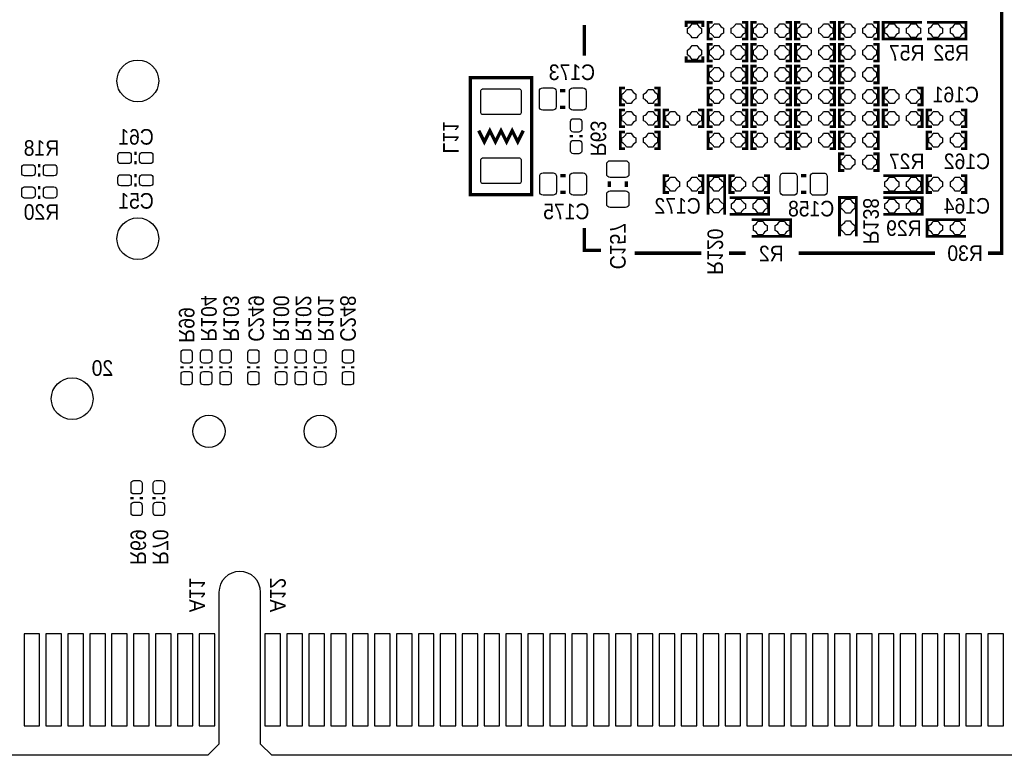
# Model space of a CAD drawing. Extents: x -0.29 to 5.89, y -1.92 to 2.35.
# Tile 2 of 5: x 1.56 to 3.33, y -0.37 to 0.95. Entities that reach past the tile are written whole.
import ezdxf

# ---------------------------------------------------------------- set-up
doc = ezdxf.new("R2010")
doc.units = 0
for name, color, linetype in [('BOTTOM', 2, 'CONTINUOUS'), ('DESIGN_OUTLINE', 7, 'CONTINUOUS'), ('SILKSCREEN_BOTTOM', 231, 'CONTINUOUS')]:
    doc.layers.add(name, color=color, linetype=linetype)

msp = doc.modelspace()

# ---------------------------------------------------------------- linework, layer by layer
at = {"layer": 'BOTTOM'}
for points in [[(2.78529, 0.93875), (2.78529, 0.93025, 0.175575), (2.77704, 0.922), (2.76854, 0.922, 0.176157), (2.76029, 0.93025), (2.76029, 0.93875, 0.175865), (2.76854, 0.947), (2.77704, 0.947, 0.176157)], [(2.80811, 0.94719), (2.81661, 0.94719, 0.175575), (2.82486, 0.93894), (2.82486, 0.93044, 0.176157), (2.81661, 0.92219), (2.80811, 0.92219, 0.175865), (2.79986, 0.93044), (2.79986, 0.93894, 0.176157)], [(2.84711, 0.94719), (2.85561, 0.94719, 0.175575), (2.86386, 0.93894), (2.86386, 0.93044, 0.176157), (2.85561, 0.92219), (2.84711, 0.92219, 0.175865), (2.83886, 0.93044), (2.83886, 0.93894, 0.176157)], [(2.89537, 0.92219), (2.88687, 0.92219, 0.175575), (2.87862, 0.93044), (2.87862, 0.93894, 0.176157), (2.88687, 0.94719), (2.89537, 0.94719, 0.175865), (2.90362, 0.93894), (2.90362, 0.93044, 0.176157)], [(2.93437, 0.92219), (2.92587, 0.92219, 0.175575), (2.91762, 0.93044), (2.91762, 0.93894, 0.176157), (2.92587, 0.94719), (2.93437, 0.94719, 0.175865), (2.94262, 0.93894), (2.94262, 0.93044, 0.176157)], [(2.97413, 0.92219), (2.96563, 0.92219, 0.175575), (2.95738, 0.93044), (2.95738, 0.93894, 0.176157), (2.96563, 0.94719), (2.97413, 0.94719, 0.175865), (2.98238, 0.93894), (2.98238, 0.93044, 0.176157)], [(3.01313, 0.92219), (3.00463, 0.92219, 0.175575), (2.99638, 0.93044), (2.99638, 0.93894, 0.176157), (3.00463, 0.94719), (3.01313, 0.94719, 0.175865), (3.02138, 0.93894), (3.02138, 0.93044, 0.176157)], [(3.04439, 0.94719), (3.05289, 0.94719, 0.175575), (3.06114, 0.93894), (3.06114, 0.93044, 0.176157), (3.05289, 0.92219), (3.04439, 0.92219, 0.175865), (3.03614, 0.93044), (3.03614, 0.93894, 0.176157)], [(3.08339, 0.94719), (3.09189, 0.94719, 0.175575), (3.10014, 0.93894), (3.10014, 0.93044, 0.176157), (3.09189, 0.92219), (3.08339, 0.92219, 0.175865), (3.07514, 0.93044), (3.07514, 0.93894, 0.176157)], [(3.12315, 0.94719), (3.13165, 0.94719, 0.175575), (3.1399, 0.93894), (3.1399, 0.93044, 0.176157), (3.13165, 0.92219), (3.12315, 0.92219, 0.175865), (3.1149, 0.93044), (3.1149, 0.93894, 0.176157)], [(3.16215, 0.94719), (3.17065, 0.94719, 0.175575), (3.1789, 0.93894), (3.1789, 0.93044, 0.176157), (3.17065, 0.92219), (3.16215, 0.92219, 0.175865), (3.1539, 0.93044), (3.1539, 0.93894, 0.176157)], [(3.21041, 0.92219), (3.20191, 0.92219, 0.175575), (3.19366, 0.93044), (3.19366, 0.93894, 0.176157), (3.20191, 0.94719), (3.21041, 0.94719, 0.175865), (3.21866, 0.93894), (3.21866, 0.93044, 0.176157)], [(3.24941, 0.92219), (3.24091, 0.92219, 0.175575), (3.23266, 0.93044), (3.23266, 0.93894, 0.176157), (3.24091, 0.94719), (3.24941, 0.94719, 0.175865), (3.25766, 0.93894), (3.25766, 0.93044, 0.176157)], [(2.78529, 0.89975), (2.78529, 0.89125, 0.175575), (2.77704, 0.883), (2.76854, 0.883, 0.176157), (2.76029, 0.89125), (2.76029, 0.89975, 0.175865), (2.76854, 0.908), (2.77704, 0.908, 0.176157)], [(2.80811, 0.90781), (2.81661, 0.90781, 0.175575), (2.82486, 0.89956), (2.82486, 0.89106, 0.176157), (2.81661, 0.88281), (2.80811, 0.88281, 0.175865), (2.79986, 0.89106), (2.79986, 0.89956, 0.176157)], [(2.84711, 0.90781), (2.85561, 0.90781, 0.175575), (2.86386, 0.89956), (2.86386, 0.89106, 0.176157), (2.85561, 0.88281), (2.84711, 0.88281, 0.175865), (2.83886, 0.89106), (2.83886, 0.89956, 0.176157)], [(2.88687, 0.90781), (2.89537, 0.90781, 0.175575), (2.90362, 0.89956), (2.90362, 0.89106, 0.176157), (2.89537, 0.88281), (2.88687, 0.88281, 0.175865), (2.87862, 0.89106), (2.87862, 0.89956, 0.176157)], [(2.92587, 0.90781), (2.93437, 0.90781, 0.175575), (2.94262, 0.89956), (2.94262, 0.89106, 0.176157), (2.93437, 0.88281), (2.92587, 0.88281, 0.175865), (2.91762, 0.89106), (2.91762, 0.89956, 0.176157)], [(2.96563, 0.90781), (2.97413, 0.90781, 0.175575), (2.98238, 0.89956), (2.98238, 0.89106, 0.176157), (2.97413, 0.88281), (2.96563, 0.88281, 0.175865), (2.95738, 0.89106), (2.95738, 0.89956, 0.176157)], [(3.00463, 0.90781), (3.01313, 0.90781, 0.175575), (3.02138, 0.89956), (3.02138, 0.89106, 0.176157), (3.01313, 0.88281), (3.00463, 0.88281, 0.175865), (2.99638, 0.89106), (2.99638, 0.89956, 0.176157)], [(3.04439, 0.90781), (3.05289, 0.90781, 0.175575), (3.06114, 0.89956), (3.06114, 0.89106, 0.176157), (3.05289, 0.88281), (3.04439, 0.88281, 0.175865), (3.03614, 0.89106), (3.03614, 0.89956, 0.176157)], [(3.08339, 0.90781), (3.09189, 0.90781, 0.175575), (3.10014, 0.89956), (3.10014, 0.89106, 0.176157), (3.09189, 0.88281), (3.08339, 0.88281, 0.175865), (3.07514, 0.89106), (3.07514, 0.89956, 0.176157)], [(2.80811, 0.86843), (2.81661, 0.86843, 0.175575), (2.82486, 0.86018), (2.82486, 0.85168, 0.176157), (2.81661, 0.84343), (2.80811, 0.84343, 0.175865), (2.79986, 0.85168), (2.79986, 0.86018, 0.176157)], [(2.84711, 0.86843), (2.85561, 0.86843, 0.175575), (2.86386, 0.86018), (2.86386, 0.85168, 0.176157), (2.85561, 0.84343), (2.84711, 0.84343, 0.175865), (2.83886, 0.85168), (2.83886, 0.86018, 0.176157)], [(2.88687, 0.86843), (2.89537, 0.86843, 0.175575), (2.90362, 0.86018), (2.90362, 0.85168, 0.176157), (2.89537, 0.84343), (2.88687, 0.84343, 0.175865), (2.87862, 0.85168), (2.87862, 0.86018, 0.176157)], [(2.92587, 0.86843), (2.93437, 0.86843, 0.175575), (2.94262, 0.86018), (2.94262, 0.85168, 0.176157), (2.93437, 0.84343), (2.92587, 0.84343, 0.175865), (2.91762, 0.85168), (2.91762, 0.86018, 0.176157)], [(2.96563, 0.86843), (2.97413, 0.86843, 0.175575), (2.98238, 0.86018), (2.98238, 0.85168, 0.176157), (2.97413, 0.84343), (2.96563, 0.84343, 0.175865), (2.95738, 0.85168), (2.95738, 0.86018, 0.176157)], [(3.00463, 0.86843), (3.01313, 0.86843, 0.175575), (3.02138, 0.86018), (3.02138, 0.85168, 0.176157), (3.01313, 0.84343), (3.00463, 0.84343, 0.175865), (2.99638, 0.85168), (2.99638, 0.86018, 0.176157)], [(3.04439, 0.86843), (3.05289, 0.86843, 0.175575), (3.06114, 0.86018), (3.06114, 0.85168, 0.176157), (3.05289, 0.84343), (3.04439, 0.84343, 0.175865), (3.03614, 0.85168), (3.03614, 0.86018, 0.176157)], [(3.08339, 0.86843), (3.09189, 0.86843, 0.175575), (3.10014, 0.86018), (3.10014, 0.85168, 0.176157), (3.09189, 0.84343), (3.08339, 0.84343, 0.175865), (3.07514, 0.85168), (3.07514, 0.86018, 0.176157)], [(2.49989, 0.83186), (2.51789, 0.83186, -0.414214), (2.52389, 0.82586), (2.52389, 0.79786, -0.414214), (2.51789, 0.79186), (2.49989, 0.79186, -0.414214), (2.49389, 0.79786), (2.49389, 0.82586, -0.414214)], [(2.55389, 0.83186), (2.57189, 0.83186, -0.414214), (2.57789, 0.82586), (2.57789, 0.79786, -0.414214), (2.57189, 0.79186), (2.55389, 0.79186, -0.414214), (2.54789, 0.79786), (2.54789, 0.82586, -0.414214)], [(2.389, 0.787), (2.389, 0.827, -0.414214), (2.392, 0.83), (2.458, 0.83, -0.414214), (2.461, 0.827), (2.461, 0.787, -0.414214), (2.458, 0.784), (2.392, 0.784, -0.414214)], [(2.65059, 0.82905), (2.65909, 0.82905, 0.175575), (2.66734, 0.8208), (2.66734, 0.8123, 0.176157), (2.65909, 0.80405), (2.65059, 0.80405, 0.175865), (2.64234, 0.8123), (2.64234, 0.8208, 0.176157)], [(2.68959, 0.82905), (2.69809, 0.82905, 0.175575), (2.70634, 0.8208), (2.70634, 0.8123, 0.176157), (2.69809, 0.80405), (2.68959, 0.80405, 0.175865), (2.68134, 0.8123), (2.68134, 0.8208, 0.176157)], [(2.81661, 0.80405), (2.80811, 0.80405, 0.175575), (2.79986, 0.8123), (2.79986, 0.8208, 0.176157), (2.80811, 0.82905), (2.81661, 0.82905, 0.175865), (2.82486, 0.8208), (2.82486, 0.8123, 0.176157)], [(2.85561, 0.80405), (2.84711, 0.80405, 0.175575), (2.83886, 0.8123), (2.83886, 0.8208, 0.176157), (2.84711, 0.82905), (2.85561, 0.82905, 0.175865), (2.86386, 0.8208), (2.86386, 0.8123, 0.176157)], [(2.88687, 0.82905), (2.89537, 0.82905, 0.175575), (2.90362, 0.8208), (2.90362, 0.8123, 0.176157), (2.89537, 0.80405), (2.88687, 0.80405, 0.175865), (2.87862, 0.8123), (2.87862, 0.8208, 0.176157)], [(2.92587, 0.82905), (2.93437, 0.82905, 0.175575), (2.94262, 0.8208), (2.94262, 0.8123, 0.176157), (2.93437, 0.80405), (2.92587, 0.80405, 0.175865), (2.91762, 0.8123), (2.91762, 0.8208, 0.176157)], [(2.96563, 0.82905), (2.97413, 0.82905, 0.175575), (2.98238, 0.8208), (2.98238, 0.8123, 0.176157), (2.97413, 0.80405), (2.96563, 0.80405, 0.175865), (2.95738, 0.8123), (2.95738, 0.8208, 0.176157)], [(3.00463, 0.82905), (3.01313, 0.82905, 0.175575), (3.02138, 0.8208), (3.02138, 0.8123, 0.176157), (3.01313, 0.80405), (3.00463, 0.80405, 0.175865), (2.99638, 0.8123), (2.99638, 0.8208, 0.176157)], [(3.04439, 0.82905), (3.05289, 0.82905, 0.175575), (3.06114, 0.8208), (3.06114, 0.8123, 0.176157), (3.05289, 0.80405), (3.04439, 0.80405, 0.175865), (3.03614, 0.8123), (3.03614, 0.8208, 0.176157)], [(3.08339, 0.82905), (3.09189, 0.82905, 0.175575), (3.10014, 0.8208), (3.10014, 0.8123, 0.176157), (3.09189, 0.80405), (3.08339, 0.80405, 0.175865), (3.07514, 0.8123), (3.07514, 0.8208, 0.176157)], [(3.12315, 0.82905), (3.13165, 0.82905, 0.175575), (3.1399, 0.8208), (3.1399, 0.8123, 0.176157), (3.13165, 0.80405), (3.12315, 0.80405, 0.175865), (3.1149, 0.8123), (3.1149, 0.8208, 0.176157)], [(3.16215, 0.82905), (3.17065, 0.82905, 0.175575), (3.1789, 0.8208), (3.1789, 0.8123, 0.176157), (3.17065, 0.80405), (3.16215, 0.80405, 0.175865), (3.1539, 0.8123), (3.1539, 0.8208, 0.176157)], [(2.65059, 0.78967), (2.65909, 0.78967, 0.175575), (2.66734, 0.78142), (2.66734, 0.77292, 0.176157), (2.65909, 0.76467), (2.65059, 0.76467, 0.175865), (2.64234, 0.77292), (2.64234, 0.78142, 0.176157)], [(2.68959, 0.78967), (2.69809, 0.78967, 0.175575), (2.70634, 0.78142), (2.70634, 0.77292, 0.176157), (2.69809, 0.76467), (2.68959, 0.76467, 0.175865), (2.68134, 0.77292), (2.68134, 0.78142, 0.176157)], [(2.72935, 0.78967), (2.73785, 0.78967, 0.175575), (2.7461, 0.78142), (2.7461, 0.77292, 0.176157), (2.73785, 0.76467), (2.72935, 0.76467, 0.175865), (2.7211, 0.77292), (2.7211, 0.78142, 0.176157)], [(2.76835, 0.78967), (2.77685, 0.78967, 0.175575), (2.7851, 0.78142), (2.7851, 0.77292, 0.176157), (2.77685, 0.76467), (2.76835, 0.76467, 0.175865), (2.7601, 0.77292), (2.7601, 0.78142, 0.176157)], [(2.80811, 0.78967), (2.81661, 0.78967, 0.175575), (2.82486, 0.78142), (2.82486, 0.77292, 0.176157), (2.81661, 0.76467), (2.80811, 0.76467, 0.175865), (2.79986, 0.77292), (2.79986, 0.78142, 0.176157)], [(2.84711, 0.78967), (2.85561, 0.78967, 0.175575), (2.86386, 0.78142), (2.86386, 0.77292, 0.176157), (2.85561, 0.76467), (2.84711, 0.76467, 0.175865), (2.83886, 0.77292), (2.83886, 0.78142, 0.176157)], [(2.88687, 0.78967), (2.89537, 0.78967, 0.175575), (2.90362, 0.78142), (2.90362, 0.77292, 0.176157), (2.89537, 0.76467), (2.88687, 0.76467, 0.175865), (2.87862, 0.77292), (2.87862, 0.78142, 0.176157)], [(2.92587, 0.78967), (2.93437, 0.78967, 0.175575), (2.94262, 0.78142), (2.94262, 0.77292, 0.176157), (2.93437, 0.76467), (2.92587, 0.76467, 0.175865), (2.91762, 0.77292), (2.91762, 0.78142, 0.176157)], [(2.96563, 0.78967), (2.97413, 0.78967, 0.175575), (2.98238, 0.78142), (2.98238, 0.77292, 0.176157), (2.97413, 0.76467), (2.96563, 0.76467, 0.175865), (2.95738, 0.77292), (2.95738, 0.78142, 0.176157)], [(3.00463, 0.78967), (3.01313, 0.78967, 0.175575), (3.02138, 0.78142), (3.02138, 0.77292, 0.176157), (3.01313, 0.76467), (3.00463, 0.76467, 0.175865), (2.99638, 0.77292), (2.99638, 0.78142, 0.176157)], [(3.04439, 0.78967), (3.05289, 0.78967, 0.175575), (3.06114, 0.78142), (3.06114, 0.77292, 0.176157), (3.05289, 0.76467), (3.04439, 0.76467, 0.175865), (3.03614, 0.77292), (3.03614, 0.78142, 0.176157)], [(3.08339, 0.78967), (3.09189, 0.78967, 0.175575), (3.10014, 0.78142), (3.10014, 0.77292, 0.176157), (3.09189, 0.76467), (3.08339, 0.76467, 0.175865), (3.07514, 0.77292), (3.07514, 0.78142, 0.176157)], [(3.12315, 0.78967), (3.13165, 0.78967, 0.175575), (3.1399, 0.78142), (3.1399, 0.77292, 0.176157), (3.13165, 0.76467), (3.12315, 0.76467, 0.175865), (3.1149, 0.77292), (3.1149, 0.78142, 0.176157)], [(3.16215, 0.78967), (3.17065, 0.78967, 0.175575), (3.1789, 0.78142), (3.1789, 0.77292, 0.176157), (3.17065, 0.76467), (3.16215, 0.76467, 0.175865), (3.1539, 0.77292), (3.1539, 0.78142, 0.176157)], [(3.20191, 0.78967), (3.21041, 0.78967, 0.175575), (3.21866, 0.78142), (3.21866, 0.77292, 0.176157), (3.21041, 0.76467), (3.20191, 0.76467, 0.175865), (3.19366, 0.77292), (3.19366, 0.78142, 0.176157)], [(3.24091, 0.78967), (3.24941, 0.78967, 0.175575), (3.25766, 0.78142), (3.25766, 0.77292, 0.176157), (3.24941, 0.76467), (3.24091, 0.76467, 0.175865), (3.23266, 0.77292), (3.23266, 0.78142, 0.176157)], [(2.55, 0.7575), (2.55, 0.7715, -0.414214), (2.555, 0.7765), (2.565, 0.7765, -0.414214), (2.57, 0.7715), (2.57, 0.7575, -0.414214), (2.565, 0.7525), (2.555, 0.7525, -0.414214)], [(2.65059, 0.75029), (2.65909, 0.75029, 0.175575), (2.66734, 0.74204), (2.66734, 0.73354, 0.176157), (2.65909, 0.72529), (2.65059, 0.72529, 0.175865), (2.64234, 0.73354), (2.64234, 0.74204, 0.176157)], [(2.68959, 0.75029), (2.69809, 0.75029, 0.175575), (2.70634, 0.74204), (2.70634, 0.73354, 0.176157), (2.69809, 0.72529), (2.68959, 0.72529, 0.175865), (2.68134, 0.73354), (2.68134, 0.74204, 0.176157)], [(2.81661, 0.72529), (2.80811, 0.72529, 0.175575), (2.79986, 0.73354), (2.79986, 0.74204, 0.176157), (2.80811, 0.75029), (2.81661, 0.75029, 0.175865), (2.82486, 0.74204), (2.82486, 0.73354, 0.176157)], [(2.85561, 0.72529), (2.84711, 0.72529, 0.175575), (2.83886, 0.73354), (2.83886, 0.74204, 0.176157), (2.84711, 0.75029), (2.85561, 0.75029, 0.175865), (2.86386, 0.74204), (2.86386, 0.73354, 0.176157)], [(2.88687, 0.75029), (2.89537, 0.75029, 0.175575), (2.90362, 0.74204), (2.90362, 0.73354, 0.176157), (2.89537, 0.72529), (2.88687, 0.72529, 0.175865), (2.87862, 0.73354), (2.87862, 0.74204, 0.176157)], [(2.92587, 0.75029), (2.93437, 0.75029, 0.175575), (2.94262, 0.74204), (2.94262, 0.73354, 0.176157), (2.93437, 0.72529), (2.92587, 0.72529, 0.175865), (2.91762, 0.73354), (2.91762, 0.74204, 0.176157)], [(2.96563, 0.75029), (2.97413, 0.75029, 0.175575), (2.98238, 0.74204), (2.98238, 0.73354, 0.176157), (2.97413, 0.72529), (2.96563, 0.72529, 0.175865), (2.95738, 0.73354), (2.95738, 0.74204, 0.176157)], [(3.00463, 0.75029), (3.01313, 0.75029, 0.175575), (3.02138, 0.74204), (3.02138, 0.73354, 0.176157), (3.01313, 0.72529), (3.00463, 0.72529, 0.175865), (2.99638, 0.73354), (2.99638, 0.74204, 0.176157)], [(3.04439, 0.75029), (3.05289, 0.75029, 0.175575), (3.06114, 0.74204), (3.06114, 0.73354, 0.176157), (3.05289, 0.72529), (3.04439, 0.72529, 0.175865), (3.03614, 0.73354), (3.03614, 0.74204, 0.176157)], [(3.08339, 0.75029), (3.09189, 0.75029, 0.175575), (3.10014, 0.74204), (3.10014, 0.73354, 0.176157), (3.09189, 0.72529), (3.08339, 0.72529, 0.175865), (3.07514, 0.73354), (3.07514, 0.74204, 0.176157)], [(3.21041, 0.72529), (3.20191, 0.72529, 0.175575), (3.19366, 0.73354), (3.19366, 0.74204, 0.176157), (3.20191, 0.75029), (3.21041, 0.75029, 0.175865), (3.21866, 0.74204), (3.21866, 0.73354, 0.176157)], [(3.24941, 0.72529), (3.24091, 0.72529, 0.175575), (3.23266, 0.73354), (3.23266, 0.74204, 0.176157), (3.24091, 0.75029), (3.24941, 0.75029, 0.175865), (3.25766, 0.74204), (3.25766, 0.73354, 0.176157)], [(2.55, 0.7185), (2.55, 0.7325, -0.414214), (2.555, 0.7375), (2.565, 0.7375, -0.414214), (2.57, 0.7325), (2.57, 0.7185, -0.414214), (2.565, 0.7135), (2.555, 0.7135, -0.414214)], [(1.7555, 0.69594), (1.7415, 0.69594, -0.414214), (1.7365, 0.70094), (1.7365, 0.71094, -0.414214), (1.7415, 0.71594), (1.7555, 0.71594, -0.414214), (1.7605, 0.71094), (1.7605, 0.70094, -0.414214)], [(1.7945, 0.69594), (1.7805, 0.69594, -0.414214), (1.7755, 0.70094), (1.7755, 0.71094, -0.414214), (1.7805, 0.71594), (1.7945, 0.71594, -0.414214), (1.7995, 0.71094), (1.7995, 0.70094, -0.414214)], [(3.04439, 0.71091), (3.05289, 0.71091, 0.175575), (3.06114, 0.70266), (3.06114, 0.69416, 0.176157), (3.05289, 0.68591), (3.04439, 0.68591, 0.175865), (3.03614, 0.69416), (3.03614, 0.70266, 0.176157)], [(3.08339, 0.71091), (3.09189, 0.71091, 0.175575), (3.10014, 0.70266), (3.10014, 0.69416, 0.176157), (3.09189, 0.68591), (3.08339, 0.68591, 0.175865), (3.07514, 0.69416), (3.07514, 0.70266, 0.176157)], [(1.5685, 0.69394), (1.5825, 0.69394, -0.414214), (1.5875, 0.68894), (1.5875, 0.67894, -0.414214), (1.5825, 0.67394), (1.5685, 0.67394, -0.414214), (1.5635, 0.67894), (1.5635, 0.68894, -0.414214)], [(1.6075, 0.69394), (1.6215, 0.69394, -0.414214), (1.6265, 0.68894), (1.6265, 0.67894, -0.414214), (1.6215, 0.67394), (1.6075, 0.67394, -0.414214), (1.6025, 0.67894), (1.6025, 0.68894, -0.414214)], [(2.389, 0.663), (2.389, 0.703, -0.414214), (2.392, 0.706), (2.458, 0.706, -0.414214), (2.461, 0.703), (2.461, 0.663, -0.414214), (2.458, 0.66), (2.392, 0.66, -0.414214)], [(2.65496, 0.69503), (2.65496, 0.67703, -0.414214), (2.64896, 0.67103), (2.62096, 0.67103, -0.414214), (2.61496, 0.67703), (2.61496, 0.69503, -0.414214), (2.62096, 0.70103), (2.64896, 0.70103, -0.414214)], [(1.7555, 0.65594), (1.7415, 0.65594, -0.414214), (1.7365, 0.66094), (1.7365, 0.67094, -0.414214), (1.7415, 0.67594), (1.7555, 0.67594, -0.414214), (1.7605, 0.67094), (1.7605, 0.66094, -0.414214)], [(1.7945, 0.65594), (1.7805, 0.65594, -0.414214), (1.7755, 0.66094), (1.7755, 0.67094, -0.414214), (1.7805, 0.67594), (1.7945, 0.67594, -0.414214), (1.7995, 0.67094), (1.7995, 0.66094, -0.414214)], [(2.51851, 0.63903), (2.50051, 0.63903, -0.414214), (2.49451, 0.64503), (2.49451, 0.67303, -0.414214), (2.50051, 0.67903), (2.51851, 0.67903, -0.414214), (2.52451, 0.67303), (2.52451, 0.64503, -0.414214)], [(2.57251, 0.63903), (2.55451, 0.63903, -0.414214), (2.54851, 0.64503), (2.54851, 0.67303, -0.414214), (2.55451, 0.67903), (2.57251, 0.67903, -0.414214), (2.57851, 0.67303), (2.57851, 0.64503, -0.414214)], [(2.951, 0.639), (2.933, 0.639, -0.414214), (2.927, 0.645), (2.927, 0.673, -0.414214), (2.933, 0.679), (2.951, 0.679, -0.414214), (2.957, 0.673), (2.957, 0.645, -0.414214)], [(3.005, 0.639), (2.987, 0.639, -0.414214), (2.981, 0.645), (2.981, 0.673, -0.414214), (2.987, 0.679), (3.005, 0.679, -0.414214), (3.011, 0.673), (3.011, 0.645, -0.414214)], [(2.72935, 0.67153), (2.73785, 0.67153, 0.175575), (2.7461, 0.66328), (2.7461, 0.65478, 0.176157), (2.73785, 0.64653), (2.72935, 0.64653, 0.175865), (2.7211, 0.65478), (2.7211, 0.66328, 0.176157)], [(2.76835, 0.67153), (2.77685, 0.67153, 0.175575), (2.7851, 0.66328), (2.7851, 0.65478, 0.176157), (2.77685, 0.64653), (2.76835, 0.64653, 0.175865), (2.7601, 0.65478), (2.7601, 0.66328, 0.176157)], [(2.82467, 0.66309), (2.82467, 0.65459, 0.175575), (2.81642, 0.64634), (2.80792, 0.64634, 0.176157), (2.79967, 0.65459), (2.79967, 0.66309, 0.175865), (2.80792, 0.67134), (2.81642, 0.67134, 0.176157)], [(2.85599, 0.64653), (2.84749, 0.64653, 0.175575), (2.83924, 0.65478), (2.83924, 0.66328, 0.176157), (2.84749, 0.67153), (2.85599, 0.67153, 0.175865), (2.86424, 0.66328), (2.86424, 0.65478, 0.176157)], [(2.89499, 0.64653), (2.88649, 0.64653, 0.175575), (2.87824, 0.65478), (2.87824, 0.66328, 0.176157), (2.88649, 0.67153), (2.89499, 0.67153, 0.175865), (2.90324, 0.66328), (2.90324, 0.65478, 0.176157)], [(3.13165, 0.64653), (3.12315, 0.64653, 0.175575), (3.1149, 0.65478), (3.1149, 0.66328, 0.176157), (3.12315, 0.67153), (3.13165, 0.67153, 0.175865), (3.1399, 0.66328), (3.1399, 0.65478, 0.176157)], [(3.17065, 0.64653), (3.16215, 0.64653, 0.175575), (3.1539, 0.65478), (3.1539, 0.66328, 0.176157), (3.16215, 0.67153), (3.17065, 0.67153, 0.175865), (3.1789, 0.66328), (3.1789, 0.65478, 0.176157)], [(3.20191, 0.67153), (3.21041, 0.67153, 0.175575), (3.21866, 0.66328), (3.21866, 0.65478, 0.176157), (3.21041, 0.64653), (3.20191, 0.64653, 0.175865), (3.19366, 0.65478), (3.19366, 0.66328, 0.176157)], [(3.24091, 0.67153), (3.24941, 0.67153, 0.175575), (3.25766, 0.66328), (3.25766, 0.65478, 0.176157), (3.24941, 0.64653), (3.24091, 0.64653, 0.175865), (3.23266, 0.65478), (3.23266, 0.66328, 0.176157)], [(1.5685, 0.65394), (1.5825, 0.65394, -0.414214), (1.5875, 0.64894), (1.5875, 0.63894, -0.414214), (1.5825, 0.63394), (1.5685, 0.63394, -0.414214), (1.5635, 0.63894), (1.5635, 0.64894, -0.414214)], [(1.6075, 0.65394), (1.6215, 0.65394, -0.414214), (1.6265, 0.64894), (1.6265, 0.63894, -0.414214), (1.6215, 0.63394), (1.6075, 0.63394, -0.414214), (1.6025, 0.63894), (1.6025, 0.64894, -0.414214)], [(2.65496, 0.64103), (2.65496, 0.62303, -0.414214), (2.64896, 0.61703), (2.62096, 0.61703, -0.414214), (2.61496, 0.62303), (2.61496, 0.64103, -0.414214), (2.62096, 0.64703), (2.64896, 0.64703, -0.414214)], [(2.82467, 0.62409), (2.82467, 0.61559, 0.175575), (2.81642, 0.60734), (2.80792, 0.60734, 0.176157), (2.79967, 0.61559), (2.79967, 0.62409, 0.175865), (2.80792, 0.63234), (2.81642, 0.63234, 0.176157)], [(2.85599, 0.60715), (2.84749, 0.60715, 0.175575), (2.83924, 0.6154), (2.83924, 0.6239, 0.176157), (2.84749, 0.63215), (2.85599, 0.63215, 0.175865), (2.86424, 0.6239), (2.86424, 0.6154, 0.176157)], [(2.89499, 0.60715), (2.88649, 0.60715, 0.175575), (2.87824, 0.6154), (2.87824, 0.6239, 0.176157), (2.88649, 0.63215), (2.89499, 0.63215, 0.175865), (2.90324, 0.6239), (2.90324, 0.6154, 0.176157)], [(3.06095, 0.62371), (3.06095, 0.61521, 0.175575), (3.0527, 0.60696), (3.0442, 0.60696, 0.176157), (3.03595, 0.61521), (3.03595, 0.62371, 0.175865), (3.0442, 0.63196), (3.0527, 0.63196, 0.176157)], [(3.13165, 0.60715), (3.12315, 0.60715, 0.175575), (3.1149, 0.6154), (3.1149, 0.6239, 0.176157), (3.12315, 0.63215), (3.13165, 0.63215, 0.175865), (3.1399, 0.6239), (3.1399, 0.6154, 0.176157)], [(3.17065, 0.60715), (3.16215, 0.60715, 0.175575), (3.1539, 0.6154), (3.1539, 0.6239, 0.176157), (3.16215, 0.63215), (3.17065, 0.63215, 0.175865), (3.1789, 0.6239), (3.1789, 0.6154, 0.176157)], [(2.89537, 0.56776), (2.88687, 0.56776, 0.175575), (2.87862, 0.57601), (2.87862, 0.58451, 0.176157), (2.88687, 0.59276), (2.89537, 0.59276, 0.175865), (2.90362, 0.58451), (2.90362, 0.57601, 0.176157)], [(2.93437, 0.56776), (2.92587, 0.56776, 0.175575), (2.91762, 0.57601), (2.91762, 0.58451, 0.176157), (2.92587, 0.59276), (2.93437, 0.59276, 0.175865), (2.94262, 0.58451), (2.94262, 0.57601, 0.176157)], [(3.06095, 0.58471), (3.06095, 0.57621, 0.175575), (3.0527, 0.56796), (3.0442, 0.56796, 0.176157), (3.03595, 0.57621), (3.03595, 0.58471, 0.175865), (3.0442, 0.59296), (3.0527, 0.59296, 0.176157)], [(3.20191, 0.59277), (3.21041, 0.59277, 0.175575), (3.21866, 0.58452), (3.21866, 0.57602, 0.176157), (3.21041, 0.56777), (3.20191, 0.56777, 0.175865), (3.19366, 0.57602), (3.19366, 0.58452, 0.176157)], [(3.24091, 0.59277), (3.24941, 0.59277, 0.175575), (3.25766, 0.58452), (3.25766, 0.57602, 0.176157), (3.24941, 0.56777), (3.24091, 0.56777, 0.175865), (3.23266, 0.57602), (3.23266, 0.58452, 0.176157)], [(1.87, 0.3565), (1.87, 0.3425, -0.414214), (1.865, 0.3375), (1.855, 0.3375, -0.414214), (1.85, 0.3425), (1.85, 0.3565, -0.414214), (1.855, 0.3615), (1.865, 0.3615, -0.414214)], [(1.905, 0.3565), (1.905, 0.3425, -0.414214), (1.9, 0.3375), (1.89, 0.3375, -0.414214), (1.885, 0.3425), (1.885, 0.3565, -0.414214), (1.89, 0.3615), (1.9, 0.3615, -0.414214)], [(1.94, 0.3565), (1.94, 0.3425, -0.414214), (1.935, 0.3375), (1.925, 0.3375, -0.414214), (1.92, 0.3425), (1.92, 0.3565, -0.414214), (1.925, 0.3615), (1.935, 0.3615, -0.414214)], [(1.97, 0.3425), (1.97, 0.3565, -0.414214), (1.975, 0.3615), (1.985, 0.3615, -0.414214), (1.99, 0.3565), (1.99, 0.3425, -0.414214), (1.985, 0.3375), (1.975, 0.3375, -0.414214)], [(2.04, 0.3565), (2.04, 0.3425, -0.414214), (2.035, 0.3375), (2.025, 0.3375, -0.414214), (2.02, 0.3425), (2.02, 0.3565, -0.414214), (2.025, 0.3615), (2.035, 0.3615, -0.414214)], [(2.075, 0.3565), (2.075, 0.3425, -0.414214), (2.07, 0.3375), (2.06, 0.3375, -0.414214), (2.055, 0.3425), (2.055, 0.3565, -0.414214), (2.06, 0.3615), (2.07, 0.3615, -0.414214)], [(2.11, 0.3565), (2.11, 0.3425, -0.414214), (2.105, 0.3375), (2.095, 0.3375, -0.414214), (2.09, 0.3425), (2.09, 0.3565, -0.414214), (2.095, 0.3615), (2.105, 0.3615, -0.414214)], [(2.14, 0.3425), (2.14, 0.3565, -0.414214), (2.145, 0.3615), (2.155, 0.3615, -0.414214), (2.16, 0.3565), (2.16, 0.3425, -0.414214), (2.155, 0.3375), (2.145, 0.3375, -0.414214)], [(1.87, 0.3175), (1.87, 0.3035, -0.414214), (1.865, 0.2985), (1.855, 0.2985, -0.414214), (1.85, 0.3035), (1.85, 0.3175, -0.414214), (1.855, 0.3225), (1.865, 0.3225, -0.414214)], [(1.905, 0.3175), (1.905, 0.3035, -0.414214), (1.9, 0.2985), (1.89, 0.2985, -0.414214), (1.885, 0.3035), (1.885, 0.3175, -0.414214), (1.89, 0.3225), (1.9, 0.3225, -0.414214)], [(1.94, 0.3175), (1.94, 0.3035, -0.414214), (1.935, 0.2985), (1.925, 0.2985, -0.414214), (1.92, 0.3035), (1.92, 0.3175, -0.414214), (1.925, 0.3225), (1.935, 0.3225, -0.414214)], [(1.97, 0.3035), (1.97, 0.3175, -0.414214), (1.975, 0.3225), (1.985, 0.3225, -0.414214), (1.99, 0.3175), (1.99, 0.3035, -0.414214), (1.985, 0.2985), (1.975, 0.2985, -0.414214)], [(2.04, 0.3175), (2.04, 0.3035, -0.414214), (2.035, 0.2985), (2.025, 0.2985, -0.414214), (2.02, 0.3035), (2.02, 0.3175, -0.414214), (2.025, 0.3225), (2.035, 0.3225, -0.414214)], [(2.075, 0.3175), (2.075, 0.3035, -0.414214), (2.07, 0.2985), (2.06, 0.2985, -0.414214), (2.055, 0.3035), (2.055, 0.3175, -0.414214), (2.06, 0.3225), (2.07, 0.3225, -0.414214)], [(2.11, 0.3175), (2.11, 0.3035, -0.414214), (2.105, 0.2985), (2.095, 0.2985, -0.414214), (2.09, 0.3035), (2.09, 0.3175, -0.414214), (2.095, 0.3225), (2.105, 0.3225, -0.414214)], [(2.14, 0.3035), (2.14, 0.3175, -0.414214), (2.145, 0.3225), (2.155, 0.3225, -0.414214), (2.16, 0.3175), (2.16, 0.3035, -0.414214), (2.155, 0.2985), (2.145, 0.2985, -0.414214)], [(1.76, 0.1075), (1.76, 0.1215, -0.414214), (1.765, 0.1265), (1.775, 0.1265, -0.414214), (1.78, 0.1215), (1.78, 0.1075, -0.414214), (1.775, 0.1025), (1.765, 0.1025, -0.414214)], [(1.8, 0.1075), (1.8, 0.1215, -0.414214), (1.805, 0.1265), (1.815, 0.1265, -0.414214), (1.82, 0.1215), (1.82, 0.1075, -0.414214), (1.815, 0.1025), (1.805, 0.1025, -0.414214)], [(1.76, 0.0685), (1.76, 0.0825, -0.414214), (1.765, 0.0875), (1.775, 0.0875, -0.414214), (1.78, 0.0825), (1.78, 0.0685, -0.414214), (1.775, 0.0635), (1.765, 0.0635, -0.414214)], [(1.8, 0.0685), (1.8, 0.0825, -0.414214), (1.805, 0.0875), (1.815, 0.0875, -0.414214), (1.82, 0.0825), (1.82, 0.0685, -0.414214), (1.815, 0.0635), (1.805, 0.0635, -0.414214)]]:
    msp.add_lwpolyline(points, format="xyb", close=True, dxfattribs=at)
for points in [[(1.59576, -0.31392), (1.59576, -0.14892), (1.56776, -0.14892), (1.56776, -0.31392)], [(1.63513, -0.31392), (1.63513, -0.14892), (1.60713, -0.14892), (1.60713, -0.31392)], [(1.6745, -0.31392), (1.6745, -0.14892), (1.6465, -0.14892), (1.6465, -0.31392)], [(1.71387, -0.31392), (1.71387, -0.14892), (1.68587, -0.14892), (1.68587, -0.31392)], [(1.75324, -0.31392), (1.75324, -0.14892), (1.72524, -0.14892), (1.72524, -0.31392)], [(1.79261, -0.31392), (1.79261, -0.14892), (1.76461, -0.14892), (1.76461, -0.31392)], [(1.83198, -0.31392), (1.83198, -0.14892), (1.80398, -0.14892), (1.80398, -0.31392)], [(1.87135, -0.31392), (1.87135, -0.14892), (1.84335, -0.14892), (1.84335, -0.31392)], [(1.91072, -0.31392), (1.91072, -0.14892), (1.88272, -0.14892), (1.88272, -0.31392)], [(2.02883, -0.31392), (2.02883, -0.14892), (2.00083, -0.14892), (2.00083, -0.31392)], [(2.0682, -0.31392), (2.0682, -0.14892), (2.0402, -0.14892), (2.0402, -0.31392)], [(2.10757, -0.31392), (2.10757, -0.14892), (2.07957, -0.14892), (2.07957, -0.31392)], [(2.14694, -0.31392), (2.14694, -0.14892), (2.11894, -0.14892), (2.11894, -0.31392)], [(2.18631, -0.31392), (2.18631, -0.14892), (2.15831, -0.14892), (2.15831, -0.31392)], [(2.22568, -0.31392), (2.22568, -0.14892), (2.19768, -0.14892), (2.19768, -0.31392)], [(2.26505, -0.31392), (2.26505, -0.14892), (2.23705, -0.14892), (2.23705, -0.31392)], [(2.30442, -0.31392), (2.30442, -0.14892), (2.27642, -0.14892), (2.27642, -0.31392)], [(2.34379, -0.31392), (2.34379, -0.14892), (2.31579, -0.14892), (2.31579, -0.31392)], [(2.38316, -0.31392), (2.38316, -0.14892), (2.35516, -0.14892), (2.35516, -0.31392)], [(2.42253, -0.31392), (2.42253, -0.14892), (2.39453, -0.14892), (2.39453, -0.31392)], [(2.4619, -0.31392), (2.4619, -0.14892), (2.4339, -0.14892), (2.4339, -0.31392)], [(2.50127, -0.31392), (2.50127, -0.14892), (2.47327, -0.14892), (2.47327, -0.31392)], [(2.54064, -0.31392), (2.54064, -0.14892), (2.51264, -0.14892), (2.51264, -0.31392)], [(2.58001, -0.31392), (2.58001, -0.14892), (2.55201, -0.14892), (2.55201, -0.31392)], [(2.61938, -0.31392), (2.61938, -0.14892), (2.59138, -0.14892), (2.59138, -0.31392)], [(2.65875, -0.31392), (2.65875, -0.14892), (2.63075, -0.14892), (2.63075, -0.31392)], [(2.69812, -0.31392), (2.69812, -0.14892), (2.67012, -0.14892), (2.67012, -0.31392)], [(2.73749, -0.31392), (2.73749, -0.14892), (2.70949, -0.14892), (2.70949, -0.31392)], [(2.77686, -0.31392), (2.77686, -0.14892), (2.74886, -0.14892), (2.74886, -0.31392)], [(2.81623, -0.31392), (2.81623, -0.14892), (2.78823, -0.14892), (2.78823, -0.31392)], [(2.8556, -0.31392), (2.8556, -0.14892), (2.8276, -0.14892), (2.8276, -0.31392)], [(2.89497, -0.31392), (2.89497, -0.14892), (2.86697, -0.14892), (2.86697, -0.31392)], [(2.93434, -0.31392), (2.93434, -0.14892), (2.90634, -0.14892), (2.90634, -0.31392)], [(2.97371, -0.31392), (2.97371, -0.14892), (2.94571, -0.14892), (2.94571, -0.31392)], [(3.01308, -0.31392), (3.01308, -0.14892), (2.98508, -0.14892), (2.98508, -0.31392)], [(3.05245, -0.31392), (3.05245, -0.14892), (3.02445, -0.14892), (3.02445, -0.31392)], [(3.09182, -0.31392), (3.09182, -0.14892), (3.06382, -0.14892), (3.06382, -0.31392)], [(3.13119, -0.31392), (3.13119, -0.14892), (3.10319, -0.14892), (3.10319, -0.31392)], [(3.17056, -0.31392), (3.17056, -0.14892), (3.14256, -0.14892), (3.14256, -0.31392)], [(3.20993, -0.31392), (3.20993, -0.14892), (3.18193, -0.14892), (3.18193, -0.31392)], [(3.2493, -0.31392), (3.2493, -0.14892), (3.2213, -0.14892), (3.2213, -0.31392)], [(3.28867, -0.31392), (3.28867, -0.14892), (3.26067, -0.14892), (3.26067, -0.31392)], [(3.32804, -0.31392), (3.32804, -0.14892), (3.30004, -0.14892), (3.30004, -0.31392)]]:
    msp.add_lwpolyline(points, close=True, dxfattribs=at)
for centre, radius in [((1.77232, 0.84447), 0.0375), ((1.77232, 0.56101), 0.0375), ((1.65421, 0.2736), 0.0375), ((1.9, 0.215), 0.029), ((2.1, 0.215), 0.029)]:
    msp.add_circle(centre, radius, dxfattribs=at)
at = {"layer": 'DESIGN_OUTLINE'}
msp.add_lwpolyline([(3.477, -0.367), (2.013, -0.367), (1.993, -0.347), (1.993, -0.074, 0.993884), (1.918, -0.074), (1.918, -0.347), (1.898, -0.367), (1.497, -0.367), (1.477, -0.347), (1.477, 0.063, 0.891218), (1.333, 0.063), (1.333, -0.19), (1.018, -0.19), (1.018, 0.135), (0.296, 0.135), (0.296, -0.19), (-0.294, -0.19), (-0.294, 0.215), (-0.1, 0.215), (-0.1, 1.91), (-0.294, 1.91), (-0.294, 2.345), (5.895, 2.345)], format="xyb", dxfattribs=at)
at = {"layer": 'SILKSCREEN_BOTTOM'}
for points, const_width in [([(2.575, 1.005), (2.575, 1.29), (3.325, 1.29), (3.325, 0.535), (3.3, 0.535)], 0.006), ([(2.575, 0.89), (2.575, 0.945)], 0.006), ([(2.78779, 0.94125), (2.78779, 0.95), (2.75779, 0.95), (2.75779, 0.94125)], 0.005), ([(2.80561, 0.94969), (2.79686, 0.94969), (2.79686, 0.91969), (2.80561, 0.91969)], 0.005), ([(2.85811, 0.94969), (2.86686, 0.94969), (2.86686, 0.91969), (2.85811, 0.91969)], 0.005), ([(2.88437, 0.91969), (2.87562, 0.91969), (2.87562, 0.94969), (2.88437, 0.94969)], 0.005), ([(2.93687, 0.91969), (2.94562, 0.91969), (2.94562, 0.94969), (2.93687, 0.94969)], 0.005), ([(2.96313, 0.91969), (2.95438, 0.91969), (2.95438, 0.94969), (2.96313, 0.94969)], 0.005), ([(3.01563, 0.91969), (3.02438, 0.91969), (3.02438, 0.94969), (3.01563, 0.94969)], 0.005), ([(3.04189, 0.94969), (3.03314, 0.94969), (3.03314, 0.91969), (3.04189, 0.91969)], 0.005), ([(3.09439, 0.94969), (3.10314, 0.94969), (3.10314, 0.91969), (3.09439, 0.91969)], 0.005), ([(3.1819, 0.94969), (3.1119, 0.94969), (3.1119, 0.91969), (3.1819, 0.91969)], 0.005), ([(3.19066, 0.91969), (3.26066, 0.91969), (3.26066, 0.94969), (3.19066, 0.94969)], 0.005), ([(2.80561, 0.91031), (2.79686, 0.91031), (2.79686, 0.88031), (2.80561, 0.88031)], 0.005), ([(2.85811, 0.91031), (2.86686, 0.91031), (2.86686, 0.88031), (2.85811, 0.88031)], 0.005), ([(2.88437, 0.91031), (2.87562, 0.91031), (2.87562, 0.88031), (2.88437, 0.88031)], 0.005), ([(2.93687, 0.91031), (2.94562, 0.91031), (2.94562, 0.88031), (2.93687, 0.88031)], 0.005), ([(2.96313, 0.91031), (2.95438, 0.91031), (2.95438, 0.88031), (2.96313, 0.88031)], 0.005), ([(3.01563, 0.91031), (3.02438, 0.91031), (3.02438, 0.88031), (3.01563, 0.88031)], 0.005), ([(3.04189, 0.91031), (3.03314, 0.91031), (3.03314, 0.88031), (3.04189, 0.88031)], 0.005), ([(3.09439, 0.91031), (3.10314, 0.91031), (3.10314, 0.88031), (3.09439, 0.88031)], 0.005), ([(2.78779, 0.88875), (2.78779, 0.88), (2.75779, 0.88), (2.75779, 0.88875)], 0.005), ([(2.80561, 0.87093), (2.79686, 0.87093), (2.79686, 0.84093), (2.80561, 0.84093)], 0.005), ([(2.85811, 0.87093), (2.86686, 0.87093), (2.86686, 0.84093), (2.85811, 0.84093)], 0.005), ([(2.88437, 0.87093), (2.87562, 0.87093), (2.87562, 0.84093), (2.88437, 0.84093)], 0.005), ([(2.93687, 0.87093), (2.94562, 0.87093), (2.94562, 0.84093), (2.93687, 0.84093)], 0.005), ([(2.96313, 0.87093), (2.95438, 0.87093), (2.95438, 0.84093), (2.96313, 0.84093)], 0.005), ([(3.01563, 0.87093), (3.02438, 0.87093), (3.02438, 0.84093), (3.01563, 0.84093)], 0.005), ([(3.04189, 0.87093), (3.03314, 0.87093), (3.03314, 0.84093), (3.04189, 0.84093)], 0.005), ([(3.09439, 0.87093), (3.10314, 0.87093), (3.10314, 0.84093), (3.09439, 0.84093)], 0.005), ([(2.37, 0.85), (2.37, 0.64), (2.48, 0.64), (2.48, 0.85), (2.37, 0.85)], 0.006), ([(2.64809, 0.83155), (2.63934, 0.83155), (2.63934, 0.80155), (2.64809, 0.80155)], 0.005), ([(2.70059, 0.83155), (2.70934, 0.83155), (2.70934, 0.80155), (2.70059, 0.80155)], 0.005), ([(2.80561, 0.80155), (2.79686, 0.80155), (2.79686, 0.83155), (2.80561, 0.83155)], 0.005), ([(2.85811, 0.80155), (2.86686, 0.80155), (2.86686, 0.83155), (2.85811, 0.83155)], 0.005), ([(2.88437, 0.83155), (2.87562, 0.83155), (2.87562, 0.80155), (2.88437, 0.80155)], 0.005), ([(2.93687, 0.83155), (2.94562, 0.83155), (2.94562, 0.80155), (2.93687, 0.80155)], 0.005), ([(2.96313, 0.83155), (2.95438, 0.83155), (2.95438, 0.80155), (2.96313, 0.80155)], 0.005), ([(3.01563, 0.83155), (3.02438, 0.83155), (3.02438, 0.80155), (3.01563, 0.80155)], 0.005), ([(3.04189, 0.83155), (3.03314, 0.83155), (3.03314, 0.80155), (3.04189, 0.80155)], 0.005), ([(3.09439, 0.83155), (3.10314, 0.83155), (3.10314, 0.80155), (3.09439, 0.80155)], 0.005), ([(3.12065, 0.83155), (3.1119, 0.83155), (3.1119, 0.80155), (3.12065, 0.80155)], 0.005), ([(3.17315, 0.83155), (3.1819, 0.83155), (3.1819, 0.80155), (3.17315, 0.80155)], 0.005), ([(2.53089, 0.82686), (2.54089, 0.82686)], 0.006), ([(2.53089, 0.79686), (2.54089, 0.79686)], 0.006), ([(2.64809, 0.79217), (2.63934, 0.79217), (2.63934, 0.76217), (2.64809, 0.76217)], 0.005), ([(2.70059, 0.79217), (2.70934, 0.79217), (2.70934, 0.76217), (2.70059, 0.76217)], 0.005), ([(2.72685, 0.79217), (2.7181, 0.79217), (2.7181, 0.76217), (2.72685, 0.76217)], 0.005), ([(2.77935, 0.79217), (2.7881, 0.79217), (2.7881, 0.76217), (2.77935, 0.76217)], 0.005), ([(2.80561, 0.79217), (2.79686, 0.79217), (2.79686, 0.76217), (2.80561, 0.76217)], 0.005), ([(2.85811, 0.79217), (2.86686, 0.79217), (2.86686, 0.76217), (2.85811, 0.76217)], 0.005), ([(2.88437, 0.79217), (2.87562, 0.79217), (2.87562, 0.76217), (2.88437, 0.76217)], 0.005), ([(2.93687, 0.79217), (2.94562, 0.79217), (2.94562, 0.76217), (2.93687, 0.76217)], 0.005), ([(2.96313, 0.79217), (2.95438, 0.79217), (2.95438, 0.76217), (2.96313, 0.76217)], 0.005), ([(3.01563, 0.79217), (3.02438, 0.79217), (3.02438, 0.76217), (3.01563, 0.76217)], 0.005), ([(3.04189, 0.79217), (3.03314, 0.79217), (3.03314, 0.76217), (3.04189, 0.76217)], 0.005), ([(3.09439, 0.79217), (3.10314, 0.79217), (3.10314, 0.76217), (3.09439, 0.76217)], 0.005), ([(3.12065, 0.79217), (3.1119, 0.79217), (3.1119, 0.76217), (3.12065, 0.76217)], 0.005), ([(3.17315, 0.79217), (3.1819, 0.79217), (3.1819, 0.76217), (3.17315, 0.76217)], 0.005), ([(3.19941, 0.79217), (3.19066, 0.79217), (3.19066, 0.76217), (3.19941, 0.76217)], 0.005), ([(3.25191, 0.79217), (3.26066, 0.79217), (3.26066, 0.76217), (3.25191, 0.76217)], 0.005), ([(2.385, 0.755), (2.395, 0.735), (2.405, 0.755), (2.415, 0.735), (2.425, 0.755), (2.435, 0.735), (2.445, 0.755), (2.455, 0.735), (2.465, 0.755)], 0.006), ([(2.5515, 0.743), (2.5515, 0.747)], 0.006), ([(2.5685, 0.743), (2.5685, 0.747)], 0.006), ([(2.64809, 0.75279), (2.63934, 0.75279), (2.63934, 0.72279), (2.64809, 0.72279)], 0.005), ([(2.70059, 0.75279), (2.70934, 0.75279), (2.70934, 0.72279), (2.70059, 0.72279)], 0.005), ([(2.80561, 0.72279), (2.79686, 0.72279), (2.79686, 0.75279), (2.80561, 0.75279)], 0.005), ([(2.85811, 0.72279), (2.86686, 0.72279), (2.86686, 0.75279), (2.85811, 0.75279)], 0.005), ([(2.88437, 0.75279), (2.87562, 0.75279), (2.87562, 0.72279), (2.88437, 0.72279)], 0.005), ([(2.93687, 0.75279), (2.94562, 0.75279), (2.94562, 0.72279), (2.93687, 0.72279)], 0.005), ([(2.96313, 0.75279), (2.95438, 0.75279), (2.95438, 0.72279), (2.96313, 0.72279)], 0.005), ([(3.01563, 0.75279), (3.02438, 0.75279), (3.02438, 0.72279), (3.01563, 0.72279)], 0.005), ([(3.04189, 0.75279), (3.03314, 0.75279), (3.03314, 0.72279), (3.04189, 0.72279)], 0.005), ([(3.09439, 0.75279), (3.10314, 0.75279), (3.10314, 0.72279), (3.09439, 0.72279)], 0.005), ([(3.19941, 0.72279), (3.19066, 0.72279), (3.19066, 0.75279), (3.19941, 0.75279)], 0.005), ([(3.25191, 0.72279), (3.26066, 0.72279), (3.26066, 0.75279), (3.25191, 0.75279)], 0.005), ([(1.77, 0.71444), (1.766, 0.71444)], 0.006), ([(3.04189, 0.71341), (3.03314, 0.71341), (3.03314, 0.68341), (3.04189, 0.68341)], 0.005), ([(3.09439, 0.71341), (3.10314, 0.71341), (3.10314, 0.68341), (3.09439, 0.68341)], 0.005), ([(1.593, 0.69244), (1.597, 0.69244)], 0.006), ([(1.77, 0.69744), (1.766, 0.69744)], 0.006), ([(1.593, 0.67544), (1.597, 0.67544)], 0.006), ([(1.77, 0.67444), (1.766, 0.67444)], 0.006), ([(2.54151, 0.67403), (2.53151, 0.67403)], 0.006), ([(2.72685, 0.67403), (2.7181, 0.67403), (2.7181, 0.64403), (2.72685, 0.64403)], 0.005), ([(2.77935, 0.67403), (2.7881, 0.67403), (2.7881, 0.64403), (2.77935, 0.64403)], 0.005), ([(2.82717, 0.60434), (2.82717, 0.67434), (2.79717, 0.67434), (2.79717, 0.60434)], 0.005), ([(2.84499, 0.64403), (2.83624, 0.64403), (2.83624, 0.67403), (2.84499, 0.67403)], 0.005), ([(2.89749, 0.64403), (2.90624, 0.64403), (2.90624, 0.67403), (2.89749, 0.67403)], 0.005), ([(2.974, 0.674), (2.964, 0.674)], 0.006), ([(3.1119, 0.64403), (3.1819, 0.64403), (3.1819, 0.67403), (3.1119, 0.67403)], 0.005), ([(3.19941, 0.67403), (3.19066, 0.67403), (3.19066, 0.64403), (3.19941, 0.64403)], 0.005), ([(3.25191, 0.67403), (3.26066, 0.67403), (3.26066, 0.64403), (3.25191, 0.64403)], 0.005), ([(1.593, 0.65244), (1.597, 0.65244)], 0.006), ([(1.77, 0.65744), (1.766, 0.65744)], 0.006), ([(2.61996, 0.66403), (2.61996, 0.65403)], 0.006), ([(2.64996, 0.66403), (2.64996, 0.65403)], 0.006), ([(1.593, 0.63544), (1.597, 0.63544)], 0.006), ([(2.54151, 0.64403), (2.53151, 0.64403)], 0.006), ([(2.83624, 0.60465), (2.90624, 0.60465), (2.90624, 0.63465), (2.83624, 0.63465)], 0.005), ([(2.974, 0.644), (2.964, 0.644)], 0.006), ([(3.06345, 0.56496), (3.06345, 0.63496), (3.03345, 0.63496), (3.03345, 0.56496)], 0.005), ([(3.1119, 0.60465), (3.1819, 0.60465), (3.1819, 0.63465), (3.1119, 0.63465)], 0.005), ([(2.87562, 0.56526), (2.94562, 0.56526), (2.94562, 0.59526), (2.87562, 0.59526)], 0.005), ([(3.26066, 0.59527), (3.19066, 0.59527), (3.19066, 0.56527), (3.26066, 0.56527)], 0.005), ([(2.605, 0.54), (2.575, 0.54), (2.575, 0.58)], 0.006), ([(2.785, 0.535), (2.665, 0.535)], 0.006), ([(2.865, 0.535), (2.835, 0.535)], 0.006), ([(3.205, 0.535), (2.96, 0.535)], 0.006), ([(1.8515, 0.332), (1.8515, 0.328)], 0.006), ([(1.8685, 0.332), (1.8685, 0.328)], 0.006), ([(1.8865, 0.332), (1.8865, 0.328)], 0.006), ([(1.9035, 0.332), (1.9035, 0.328)], 0.006), ([(1.9215, 0.332), (1.9215, 0.328)], 0.006), ([(1.9385, 0.332), (1.9385, 0.328)], 0.006), ([(1.9715, 0.328), (1.9715, 0.332)], 0.006), ([(1.9885, 0.328), (1.9885, 0.332)], 0.006), ([(2.0215, 0.332), (2.0215, 0.328)], 0.006), ([(2.0385, 0.332), (2.0385, 0.328)], 0.006), ([(2.0565, 0.332), (2.0565, 0.328)], 0.006), ([(2.0735, 0.332), (2.0735, 0.328)], 0.006), ([(2.0915, 0.332), (2.0915, 0.328)], 0.006), ([(2.1085, 0.332), (2.1085, 0.328)], 0.006), ([(2.1415, 0.328), (2.1415, 0.332)], 0.006), ([(2.1585, 0.328), (2.1585, 0.332)], 0.006), ([(1.7615, 0.093), (1.7615, 0.097)], 0.006), ([(1.7785, 0.093), (1.7785, 0.097)], 0.006), ([(1.8015, 0.093), (1.8015, 0.097)], 0.006), ([(1.8185, 0.093), (1.8185, 0.097)], 0.006)]:
    msp.add_lwpolyline(points, dxfattribs=dict(at, const_width=const_width))

# ---------------------------------------------------------------- texts
at = {"layer": 'SILKSCREEN_BOTTOM', "text_generation_flag": 2, "width": 0.928571}
for s, p in [('R57', (3.186, 0.881)), ('R52', (3.266, 0.881)), ('C173', (2.594, 0.846)), ('C161', (3.284, 0.806)), ('C61', (1.801, 0.72994)), ('R18', (1.631, 0.70994)), ('R27', (3.186, 0.686)), ('C162', (3.304, 0.686)), ('C51', (1.801, 0.61494)), ('R20', (1.631, 0.59494)), ('C175', (2.584, 0.596)), ('C172', (2.784, 0.606)), ('C158', (3.024, 0.601)), ('C164', (3.304, 0.606)), ('R29', (3.181, 0.566)), ('R2', (2.933, 0.52037)), ('R30', (3.291, 0.521)), ('20', (1.728, 0.31462))]:
    msp.add_text(s, height=0.028, dxfattribs=at).set_placement(p)
for s, p in [('L11', (2.321, 0.714)), ('R63', (2.586, 0.709)), ('R138', (3.076, 0.551)), ('C157', (2.621, 0.506)), ('R120', (2.796, 0.496)), ('R104', (1.886, 0.376)), ('R103', (1.926, 0.376)), ('C249', (1.971, 0.376)), ('R100', (2.016, 0.376)), ('R102', (2.056, 0.376)), ('R101', (2.096, 0.376)), ('C248', (2.136, 0.376)), ('R99', (1.846, 0.374)), ('R69', (1.759, -0.025)), ('R70', (1.799, -0.025)), ('A11', (1.865, -0.11)), ('A12', (2.01, -0.11))]:
    msp.add_text(s, height=0.028, rotation=270, dxfattribs=at).set_placement(p)

doc.saveas('drawing.dxf')
